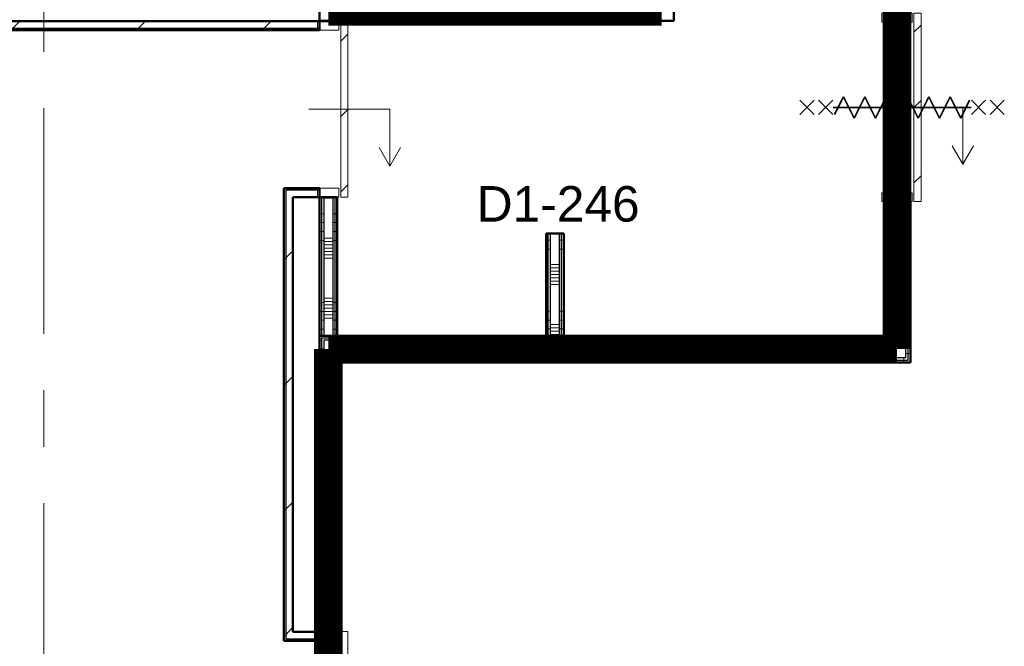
# Model space of a CAD drawing. Extents: x -2538 to 83400, y -8040 to 61900.
# Tile 84 of 105: x 62263 to 67804, y 27356 to 30884. Entities that reach past the tile are written whole.
import ezdxf

# ---------------------------------------------------------------- set-up
doc = ezdxf.new("R2010")
doc.units = 0
doc.header["$LTSCALE"] = 100
doc.linetypes.add('SCHEIDING_BRANDWEREND60', pattern=[3.2, 0.8, -1.6, 0.8])
doc.linetypes.add('stramien', pattern=[22.225, 12.7, -3.175, 3.175, -3.175])
for name, color, linetype, lineweight in [('00---0--FM-RUIMTENR', 7, 'Continuous', 18), ('BA20----_WANDEN', 14, 'Continuous', 50), ('BL$1A---_ALGEMEEN', 7, 'Continuous', 18), ('BL$7A---_STRAMIEN', 7, 'Continuous', 18), ('BL20----_WANDEN', 7, 'Continuous', 25), ('BL30----_BRANDSYMBOLEN', 14, 'Continuous', 35), ('BL30----_KOZIJNEN', 14, 'Continuous', 25), ('BL40----_BRANDWERENDESCHEIDING_60MIN', 84, 'SCHEIDING_BRANDWEREND60', 158)]:
    doc.layers.add(name, color=color, linetype=linetype, lineweight=lineweight)
doc.styles.add('Arial', font='arial.ttf', dxfattribs={"height": 200})
pattern_1 = [(180, (67275, 31355), (9e-13, -500), []), (180, (67275, 31405), (9e-13, -500), []), (180, (67275, 31455), (9e-13, -500), []), (180, (67275, 31505), (9e-13, -500), [])]
pattern_2 = [(90, (65737.5, 28955), (-500, -1e-12), []), (90, (65787.5, 28955), (-500, -1e-12), []), (90, (65837.5, 28955), (-500, -1e-12), []), (90, (65887.5, 28955), (-500, -1e-12), [])]
pattern_3 = [(180, (65325, 29592.5), (-6e-14, -500), []), (180, (65325, 29642.5), (-6e-14, -500), []), (180, (65325, 29692.5), (-6e-14, -500), []), (180, (65325, 29742.5), (-6e-14, -500), [])]
pattern_4 = [(45, (1253.4, 5927.3), (-353.5534, 353.5534), [])]
pattern_5 = [(135, (24787.7, -65946.6), (-500, -500), []), (135, (24787.7, -65776.6), (-500, -500), []), (135, (24787.7, -65766.6), (-500, -500), []), (135, (24787.7, -65756.6), (-500, -500), []), (135, (24787.7, -65746.6), (-500, -500), []), (135, (24787.7, -65736.6), (-500, -500), []), (135, (24787.7, -65726.6), (-500, -500), []), (135, (24787.7, -65716.6), (-500, -500), [])]
pattern_6 = [(1e-13, (63950, 27130), (-9e-13, 500), []), (1e-13, (63950, 27080), (-9e-13, 500), []), (1e-13, (63950, 27030), (-9e-13, 500), []), (1e-13, (63950, 26980), (-9e-13, 500), [])]
pattern_7 = [(1e-13, (63950, 29791.25), (-9e-13, 500), []), (1e-13, (63950, 29741.25), (-9e-13, 500), []), (1e-13, (63950, 29691.25), (-9e-13, 500), []), (1e-13, (63950, 29641.25), (-9e-13, 500), [])]

# ---------------------------------------------------------------- blocks, each defined once
blk = doc.blocks.new('32_DR_AMC_s_enkele schuifdeur_dt1 - 1060x2160_wbdbo60-V97-1')
at = {"layer": 'BL30----_BRANDSYMBOLEN', "lineweight": 18}
h = blk.add_hatch(dxfattribs=at)
h.set_pattern_fill('FP_458', color=256, style=0, pattern_type=2)
h.set_pattern_definition(pattern_5)
h.paths.add_polyline_path([(-155, 85), (-205, 85), (-205, -85), (-155, -85)], flags=0)
at = {"layer": 'BL30----_KOZIJNEN', "lineweight": 18}
h = blk.add_hatch(dxfattribs=at)
h.set_pattern_fill('FP_459', color=256, style=0, pattern_type=2)
h.set_pattern_definition([(135, (24787.68, -65946.6), (-212.132, -212.132), [])])
h.paths.add_polyline_path([(855, 135), (-205, 135), (-205, 95), (855, 95)], flags=0)
h = blk.add_hatch(dxfattribs=at)
h.set_pattern_fill('FP_458', color=256, style=0, pattern_type=2)
h.set_pattern_definition(pattern_5)
h.paths.add_polyline_path([(855, 85), (805, 85), (805, -85), (855, -85)], flags=0)
at = {"layer": 'BL$1A---_ALGEMEEN'}
for p, q in [((645, 371), (541.1, 431)), ((325, -84.9), (325, 371)), ((325, 371), (645, 371)), ((645, 371), (541.1, 311))]:
    blk.add_line(p, q, dxfattribs=at)
at = {"layer": 'BL30----_BRANDSYMBOLEN'}
for p, q in [((285, 603.6), (365, 523.6)), ((365, 603.6), (285, 523.6)), ((365, 498.7), (285, 418.6)), ((285, 498.7), (365, 418.6)), ((385, 358.6), (285, 408.6)), ((325, 416.3), (325, -358.7)), ((325, 416.3), (325, -358.7)), ((265, 298.6), (385, 358.6)), ((385, 238.6), (265, 298.6)), ((265, 178.6), (385, 238.6)), ((385, 118.6), (265, 178.6)), ((265, 58.6), (385, 118.6)), ((385, -1.4), (265, 58.6)), ((265, -61.4), (385, -1.4)), ((385, -121.4), (265, -61.4)), ((265, -181.4), (385, -121.4)), ((385, -241.4), (265, -181.4)), ((265, -301.4), (385, -241.4)), ((365, -351.4), (265, -301.4)), ((285, -361.4), (365, -441.4)), ((365, -361.4), (285, -441.4)), ((285, -466.4), (365, -546.4)), ((365, -466.4), (285, -546.4))]:
    blk.add_line(p, q, dxfattribs=at)
at = {"layer": 'BL30----_KOZIJNEN', "lineweight": 18}
for p, q in [((855, 135), (-205, 135)), ((-205, 135), (-205, 95)), ((855, 95), (855, 135)), ((-205, 95), (855, 95)), ((-155, 85), (-205, 85)), ((-205, 85), (-205, -85)), ((-155, -85), (-155, 85)), ((855, 85), (805, 85)), ((805, 85), (805, -85)), ((855, -85), (855, 85)), ((-205, -85), (-155, -85)), ((805, -85), (855, -85))]:
    blk.add_line(p, q, dxfattribs=at)
blk = doc.blocks.new('32_DR_AMC_s_enkele schuifdeur_dt1 - 990x2160-V98-1')
at = {"layer": 'BL30----_KOZIJNEN', "lineweight": 18}
h = blk.add_hatch(dxfattribs=at)
h.set_pattern_fill('FP_460', color=256, style=0, pattern_type=2)
h.set_pattern_definition([(135, (24777.68, -62746.6), (-212.132, -212.132), [])])
h.paths.add_polyline_path([(820, 110), (-170, 110), (-170, 70), (820, 70)], flags=0)
at = {"layer": 'BL$1A---_ALGEMEEN'}
for p, q in [((645, 346), (541.1, 406)), ((325, -109.9), (325, 346)), ((325, 346), (645, 346)), ((645, 346), (541.1, 286))]:
    blk.add_line(p, q, dxfattribs=at)
at = {"layer": 'BL30----_KOZIJNEN', "lineweight": 18}
for p, q in [((820, 110), (-170, 110)), ((-170, 110), (-170, 70)), ((-170, 70), (820, 70)), ((-120, 60), (-170, 60)), ((-170, 60), (-170, -60)), ((-120, -60), (-120, 60)), ((820, 60), (770, 60)), ((770, 60), (770, -60)), ((820, 70), (820, 110)), ((820, -60), (820, 60)), ((-170, -60), (-120, -60)), ((770, -60), (820, -60))]:
    blk.add_line(p, q, dxfattribs=at)
blk = doc.blocks.new('32_DR_AMC_s_enkele schuifdeur_dt1 - 1660x2160_wbdbo60-V99-1')
at = {"layer": 'BL30----_KOZIJNEN', "lineweight": 18}
h = blk.add_hatch(dxfattribs=at)
h.set_pattern_fill('FP_461', color=256, style=0, pattern_type=2)
h.set_pattern_definition([(315, (-20356.7, 62746.6), (500, 500), []), (315, (-20356.7, 62576.6), (500, 500), []), (315, (-20356.7, 62566.6), (500, 500), []), (315, (-20356.7, 62556.6), (500, 500), []), (315, (-20356.7, 62546.6), (500, 500), []), (315, (-20356.7, 62536.6), (500, 500), []), (315, (-20356.7, 62526.6), (500, 500), []), (315, (-20356.7, 62516.6), (500, 500), [])])
h.paths.add_polyline_path([(1105, -60), (1155, -60), (1155, 60), (1105, 60)], flags=0)
h = blk.add_hatch(dxfattribs=at)
h.set_pattern_fill('FP_462', color=256, style=0, pattern_type=2)
h.set_pattern_definition([(315, (-20356.68, 62746.6), (212.132, 212.132), [])])
h.paths.add_polyline_path([(-505, -110), (1155, -110), (1155, -70), (-505, -70)], flags=0)
at = {"layer": 'BL$1A---_ALGEMEEN'}
for p, q in [((325, 109.9), (325, -346)), ((645, -346), (541.1, -286)), ((325, -346), (645, -346)), ((645, -346), (541.1, -406))]:
    blk.add_line(p, q, dxfattribs=at)
at = {"layer": 'BL30----_BRANDSYMBOLEN'}
for p, q in [((285, 466.4), (365, 546.4)), ((365, 466.4), (285, 546.4)), ((285, 361.4), (365, 441.4)), ((365, 361.4), (285, 441.4)), ((365, 351.4), (265, 301.4)), ((325, -416.3), (325, 358.7)), ((325, -416.3), (325, 358.7)), ((265, 301.4), (385, 241.4)), ((385, 241.4), (265, 181.4)), ((265, 181.4), (385, 121.4)), ((385, 121.4), (265, 61.4)), ((265, 61.4), (385, 1.4)), ((385, 1.4), (265, -58.6)), ((265, -58.6), (385, -118.6)), ((385, -118.6), (265, -178.6)), ((265, -178.6), (385, -238.6)), ((385, -238.6), (265, -298.6)), ((265, -298.6), (385, -358.6)), ((385, -358.6), (285, -408.6)), ((365, -498.7), (285, -418.6)), ((285, -498.7), (365, -418.6)), ((285, -603.6), (365, -523.6)), ((365, -603.6), (285, -523.6))]:
    blk.add_line(p, q, dxfattribs=at)
at = {"layer": 'BL30----_KOZIJNEN', "lineweight": 18}
for p, q in [((-505, -60), (-505, 60)), ((-505, 60), (-455, 60)), ((-455, 60), (-455, -60)), ((1105, -60), (1105, 60)), ((1105, 60), (1155, 60)), ((1155, 60), (1155, -60)), ((-455, -60), (-505, -60)), ((-505, -70), (1155, -70)), ((-505, -110), (-505, -70)), ((1155, -110), (-505, -110)), ((1155, -60), (1105, -60)), ((1155, -70), (1155, -110))]:
    blk.add_line(p, q, dxfattribs=at)

msp = doc.modelspace()

# ---------------------------------------------------------------- hatches: boundary and pattern name
at = {"layer": 'BA20----_WANDEN', "lineweight": 18}
h = msp.add_hatch(dxfattribs=at)
h.set_pattern_fill('FP_89', color=256, angle=90, style=0, pattern_type=2)
h.set_pattern_definition(pattern_1)
h.paths.add_polyline_path([(67262.5, 28967.5), (67262.5, 29860), (67250, 29860), (67250, 28967.5)], flags=0)
h.paths.add_polyline_path([(67262.5, 30920), (67262.5, 33480), (67250, 33480), (67250, 30920)], flags=0)
h = msp.add_hatch(dxfattribs=at)
h.set_pattern_fill('FP_89', color=256, angle=90, style=0, pattern_type=2)
h.set_pattern_definition(pattern_1)
h.paths.add_polyline_path([(67275, 28955), (67275, 29860), (67262.5, 29860), (67262.5, 28955)], flags=0)
h.paths.add_polyline_path([(67262.5, 30920), (67275, 30920), (67275, 33492.5), (67262.5, 33492.5), (67262.5, 30982)], flags=0)
h = msp.add_hatch(dxfattribs=at)
h.set_pattern_fill('FP_89', color=256, angle=90, style=0, pattern_type=2)
h.set_pattern_definition(pattern_1)
h.paths.add_polyline_path([(67137.5, 29092.5), (67137.5, 29860), (67125, 29860), (67125, 29092.5)], flags=0)
h.paths.add_polyline_path([(67125, 30920), (67137.5, 30920), (67137.5, 31492.5), (67125, 31492.5), (67125, 30982)], flags=0)
h.paths.add_polyline_path([(67125, 31567.5), (67137.5, 31567.5), (67137.5, 33355), (67125, 33355), (67125, 31580)], flags=0)
h = msp.add_hatch(dxfattribs=at)
h.set_pattern_fill('FP_89', color=256, angle=90, style=0, pattern_type=2)
h.set_pattern_definition(pattern_1)
h.paths.add_polyline_path([(67150, 29080), (67150, 29860), (67137.5, 29860), (67137.5, 29080)], flags=0)
h.paths.add_polyline_path([(67137.5, 30920), (67150, 30920), (67150, 31505), (67137.5, 31505), (67137.5, 30982)], flags=0)
h.paths.add_polyline_path([(67137.5, 31555), (67150, 31555), (67150, 33367.5), (67137.5, 33367.5), (67137.5, 31567.5)], flags=0)
h = msp.add_hatch(dxfattribs=at)
h.set_pattern_fill('FP_90', color=256, angle=90, style=0, pattern_type=2)
h.set_pattern_definition([(180, (67275, 31155), (6e-13, -337.5), []), (180, (67275, 31173.75), (6e-13, -337.5), []), (180, (67275, 31192.5), (6e-13, -337.5), []), (180, (67275, 31211.25), (6e-13, -337.5), []), (180, (67275, 31230), (6e-13, -337.5), []), (180, (67275, 31248.75), (6e-13, -337.5), []), (180, (67275, 31267.5), (6e-13, -337.5), [])])
h.paths.add_polyline_path([(67250, 28980), (67250, 29860), (67150, 29860), (67150, 28980)], flags=0)
h.paths.add_polyline_path([(67150, 30920), (67250, 30920), (67250, 33380), (67150, 33380), (67150, 30982)], flags=0)
h = msp.add_hatch(dxfattribs=at)
h.set_pattern_fill('FP_44', color=256, style=0, pattern_type=2)
h.set_pattern_definition(pattern_4)
h.paths.add_polyline_path([(63950, 30835), (63950, 30875), (60933.4, 30875), (60933.4, 30835), (63939.6, 30835)], flags=0)
h = msp.add_hatch(dxfattribs=at)
h.set_pattern_fill('FP_93', color=256, angle=-270, style=0, pattern_type=2)
h.set_pattern_definition([(270, (64747.5, 30977.5), (500, 9e-13), []), (270, (64697.5, 30977.5), (500, 9e-13), []), (270, (64647.5, 30977.5), (500, 9e-13), []), (270, (64597.5, 30977.5), (500, 9e-13), [])])
h.paths.add_polyline_path([(65945, 30877.5), (65945, 30890), (63950, 30890), (63950, 30877.5), (65695.9, 30877.5)], flags=0)
h = msp.add_hatch(dxfattribs=at)
h.set_pattern_fill('FP_672', color=256, angle=90, style=0, pattern_type=2)
h.set_pattern_definition(pattern_7)
h.paths.add_polyline_path([(63950, 29105), (63962.5, 29105), (63962.5, 29885), (63950, 29885), (63950, 29308.2)], flags=0)
h.paths.add_polyline_path([(63950, 30875), (63962.5, 30875), (63962.5, 30877.5), (63950, 30877.5)], flags=0)
h = msp.add_hatch(dxfattribs=at)
h.set_pattern_fill('FP_672', color=256, angle=90, style=0, pattern_type=2)
h.set_pattern_definition(pattern_7)
h.paths.add_polyline_path([(63962.5, 29105), (63975, 29105), (63975, 29885), (63962.5, 29885), (63962.5, 29308.2)], flags=0)
h.paths.add_polyline_path([(63962.5, 30875), (63975, 30875), (63975, 30877.5), (63962.5, 30877.5)], flags=0)
h = msp.add_hatch(dxfattribs=at)
h.set_pattern_fill('FP_673', color=256, angle=90, style=0, pattern_type=2)
h.set_pattern_definition([(1e-13, (63950, 29991.25), (-6e-13, 337.5), []), (1e-13, (63950, 29972.5), (-6e-13, 337.5), []), (1e-13, (63950, 29953.75), (-6e-13, 337.5), []), (1e-13, (63950, 29935), (-6e-13, 337.5), []), (1e-13, (63950, 29916.25), (-6e-13, 337.5), []), (1e-13, (63950, 29897.5), (-6e-13, 337.5), []), (1e-13, (63950, 29878.75), (-6e-13, 337.5), [])])
h.paths.add_polyline_path([(64025, 29105), (64025, 29885), (63975, 29885), (63975, 29105)], flags=0)
h.paths.add_polyline_path([(63975, 30875), (64025, 30875), (64025, 30877.5), (63975, 30877.5)], flags=0)
h = msp.add_hatch(dxfattribs=at)
h.set_pattern_fill('FP_672', color=256, angle=90, style=0, pattern_type=2)
h.set_pattern_definition(pattern_7)
h.paths.add_polyline_path([(64037.5, 29105), (64037.5, 29885), (64025, 29885), (64025, 29105)], flags=0)
h.paths.add_polyline_path([(64025, 30875), (64037.5, 30875), (64037.5, 30877.5), (64025, 30877.5)], flags=0)
h = msp.add_hatch(dxfattribs=at)
h.set_pattern_fill('FP_672', color=256, angle=90, style=0, pattern_type=2)
h.set_pattern_definition(pattern_7)
h.paths.add_polyline_path([(64037.5, 29105), (64050, 29105), (64050, 29885), (64037.5, 29885), (64037.5, 29308.2)], flags=0)
h.paths.add_polyline_path([(64037.5, 30875), (64050, 30875), (64050, 30877.5), (64037.5, 30877.5)], flags=0)
h = msp.add_hatch(dxfattribs=at)
h.set_pattern_fill('FP_44', color=256, style=0, pattern_type=2)
h.set_pattern_definition(pattern_4)
h.paths.add_polyline_path([(63950, 30825), (63950, 30835), (60893.4, 30835), (60893.4, 30825), (63939.6, 30825)], flags=0)
h = msp.add_hatch(dxfattribs=at)
h.set_pattern_fill('FP_44', color=256, style=0, pattern_type=2)
h.set_pattern_definition(pattern_4)
h.paths.add_polyline_path([(63760, 27398), (63760, 29935), (63750, 29935), (63750, 27398)], flags=0)
h = msp.add_hatch(dxfattribs=at)
h.set_pattern_fill('FP_44', color=256, style=0, pattern_type=2)
h.set_pattern_definition(pattern_4)
h.paths.add_polyline_path([(63760, 27438), (63800, 27438), (63800, 29925), (63760, 29925), (63760, 28750.2)], flags=0)
h = msp.add_hatch(dxfattribs=at)
h.set_pattern_fill('FP_103', color=256, angle=90, style=0, pattern_type=2)
h.set_pattern_definition(pattern_3)
h.paths.add_polyline_path([(65237.5, 29105), (65237.5, 29680), (65225, 29680), (65225, 29105)], flags=0)
h = msp.add_hatch(dxfattribs=at)
h.set_pattern_fill('FP_103', color=256, angle=90, style=0, pattern_type=2)
h.set_pattern_definition(pattern_3)
h.paths.add_polyline_path([(65250, 29092.5), (65250, 29680), (65237.5, 29680), (65237.5, 29092.5)], flags=0)
h = msp.add_hatch(dxfattribs=at)
h.set_pattern_fill('FP_104', color=256, angle=90, style=0, pattern_type=2)
h.set_pattern_definition([(180, (65325, 29392.5), (-4e-14, -337.5), []), (180, (65325, 29411.25), (-4e-14, -337.5), []), (180, (65325, 29430), (-4e-14, -337.5), []), (180, (65325, 29448.75), (-4e-14, -337.5), []), (180, (65325, 29467.5), (-4e-14, -337.5), []), (180, (65325, 29486.25), (-4e-14, -337.5), []), (180, (65325, 29505), (-4e-14, -337.5), [])])
h.paths.add_polyline_path([(65300, 29080), (65300, 29680), (65250, 29680), (65250, 29080)], flags=0)
h = msp.add_hatch(dxfattribs=at)
h.set_pattern_fill('FP_103', color=256, angle=90, style=0, pattern_type=2)
h.set_pattern_definition(pattern_3)
h.paths.add_polyline_path([(65312.5, 29092.5), (65312.5, 29680), (65300, 29680), (65300, 29092.5)], flags=0)
h = msp.add_hatch(dxfattribs=at)
h.set_pattern_fill('FP_103', color=256, angle=90, style=0, pattern_type=2)
h.set_pattern_definition(pattern_3)
h.paths.add_polyline_path([(65325, 29105), (65325, 29680), (65312.5, 29680), (65312.5, 29105)], flags=0)
h = msp.add_hatch(dxfattribs=at)
h.set_pattern_fill('FP_91', color=256, angle=90, style=0, pattern_type=2)
h.set_pattern_definition(pattern_2)
h.paths.add_polyline_path([(67125, 29092.5), (67125, 29105), (65312.5, 29105), (65312.5, 29092.5), (67101, 29092.5)], flags=0)
h.paths.add_polyline_path([(65237.5, 29092.5), (65237.5, 29105), (63950, 29105), (63950, 29092.5), (64290.9, 29092.5)], flags=0)
h = msp.add_hatch(dxfattribs=at)
h.set_pattern_fill('FP_670', color=256, angle=90, style=0, pattern_type=2)
h.set_pattern_definition(pattern_6)
h.paths.add_polyline_path([(63950, 25567.5), (63962.5, 25567.5), (63962.5, 25779), (63950, 25779), (63950, 25681.6)], flags=0)
h.paths.add_polyline_path([(63950, 27439), (63962.5, 27439), (63962.5, 29092.5), (63950, 29092.5), (63950, 28750.2)], flags=0)
h = msp.add_hatch(dxfattribs=at)
h.set_pattern_fill('FP_91', color=256, angle=90, style=0, pattern_type=2)
h.set_pattern_definition(pattern_2)
h.paths.add_polyline_path([(67125, 29080), (67137.5, 29080), (67137.5, 29092.5), (65300, 29092.5), (65300, 29080), (67101, 29080)], flags=0)
h.paths.add_polyline_path([(65250, 29080), (65250, 29092.5), (63962.5, 29092.5), (63962.5, 29080), (64290.9, 29080)], flags=0)
h = msp.add_hatch(dxfattribs=at)
h.set_pattern_fill('FP_670', color=256, angle=90, style=0, pattern_type=2)
h.set_pattern_definition(pattern_6)
h.paths.add_polyline_path([(63962.5, 25580), (63975, 25580), (63975, 25779), (63962.5, 25779), (63962.5, 25681.6)], flags=0)
h.paths.add_polyline_path([(63975, 27439), (63975, 29080), (63962.5, 29080), (63962.5, 27439)], flags=0)
h = msp.add_hatch(dxfattribs=at)
h.set_pattern_fill('FP_92', color=256, angle=90, style=0, pattern_type=2)
h.set_pattern_definition([(90, (65537.5, 28955), (-337.5, -9e-13), []), (90, (65556.25, 28955), (-337.5, -9e-13), []), (90, (65575, 28955), (-337.5, -9e-13), []), (90, (65593.75, 28955), (-337.5, -9e-13), []), (90, (65612.5, 28955), (-337.5, -9e-13), []), (90, (65631.25, 28955), (-337.5, -9e-13), []), (90, (65650, 28955), (-337.5, -9e-13), [])])
h.paths.add_polyline_path([(67101, 28980), (67150, 28980), (67150, 29080), (63975, 29080), (63975, 28980), (65695.9, 28980)], flags=0)
h = msp.add_hatch(dxfattribs=at)
h.set_pattern_fill('FP_671', color=256, angle=90, style=0, pattern_type=2)
h.set_pattern_definition([(1e-13, (63950, 27330), (-6e-13, 337.5), []), (1e-13, (63950, 27311.25), (-6e-13, 337.5), []), (1e-13, (63950, 27292.5), (-6e-13, 337.5), []), (1e-13, (63950, 27273.75), (-6e-13, 337.5), []), (1e-13, (63950, 27255), (-6e-13, 337.5), []), (1e-13, (63950, 27236.25), (-6e-13, 337.5), []), (1e-13, (63950, 27217.5), (-6e-13, 337.5), [])])
h.paths.add_polyline_path([(64025, 25680), (64025, 25779), (63975, 25779), (63975, 25680)], flags=0)
h.paths.add_polyline_path([(63975, 27439), (64025, 27439), (64025, 28980), (63975, 28980), (63975, 28750.2)], flags=0)
h = msp.add_hatch(dxfattribs=at)
h.set_pattern_fill('FP_91', color=256, angle=90, style=0, pattern_type=2)
h.set_pattern_definition(pattern_2)
h.paths.add_polyline_path([(67125, 28967.5), (67250, 28967.5), (67250, 28980), (64025, 28980), (64025, 28967.5), (67101, 28967.5)], flags=0)
h = msp.add_hatch(dxfattribs=at)
h.set_pattern_fill('FP_670', color=256, angle=90, style=0, pattern_type=2)
h.set_pattern_definition(pattern_6)
h.paths.add_polyline_path([(64037.5, 25692.5), (64037.5, 25779), (64025, 25779), (64025, 25692.5)], flags=0)
h.paths.add_polyline_path([(64037.5, 27439), (64037.5, 28967.5), (64025, 28967.5), (64025, 27439)], flags=0)
h = msp.add_hatch(dxfattribs=at)
h.set_pattern_fill('FP_91', color=256, angle=90, style=0, pattern_type=2)
h.set_pattern_definition(pattern_2)
h.paths.add_polyline_path([(67125, 28955), (67262.5, 28955), (67262.5, 28967.5), (64037.5, 28967.5), (64037.5, 28955), (67101, 28955)], flags=0)
h = msp.add_hatch(dxfattribs=at)
h.set_pattern_fill('FP_670', color=256, angle=90, style=0, pattern_type=2)
h.set_pattern_definition(pattern_6)
h.paths.add_polyline_path([(64050, 25705), (64050, 25779), (64037.5, 25779), (64037.5, 25705)], flags=0)
h.paths.add_polyline_path([(64050, 27439), (64050, 28955), (64037.5, 28955), (64037.5, 27439)], flags=0)
h = msp.add_hatch(dxfattribs=at)
h.set_pattern_fill('FP_44', color=256, style=0, pattern_type=2)
h.set_pattern_definition(pattern_4)
h.paths.add_polyline_path([(63950, 27398), (63950, 27438), (63760, 27438), (63760, 27398)], flags=0)

# ---------------------------------------------------------------- linework, layer by layer
at = {"layer": 'BL$7A---_STRAMIEN', "linetype": 'stramien'}
msp.add_line((62400, -2000), (62400, 60900), dxfattribs=at)
at = {"layer": 'BL20----_WANDEN', "lineweight": 50}
for p, q in [((65945, 30877.5), (65945, 31480)), ((63950, 31150), (63950, 30875)), ((63950, 30875), (60933.4, 30875)), ((65945, 30877.5), (63950, 30877.5)), ((63950, 30825), (63950, 30875)), ((63950, 30875), (64050, 30875)), ((64050, 30875), (64050, 30877.5)), ((60883.4, 30825), (63950, 30825)), ((63750, 29935), (63750, 27388)), ((63950, 29935), (63750, 29935)), ((63950, 29935), (63950, 27439)), ((63800, 27438), (63800, 29885)), ((63800, 29885), (64050, 29885)), ((64050, 29105), (64050, 29885)), ((67125, 29860), (67125, 29105)), ((67275, 29860), (67125, 29860)), ((67275, 28955), (67275, 29860)), ((65225, 29680), (65225, 29105)), ((65325, 29680), (65225, 29680)), ((65325, 29105), (65325, 29680)), ((63950, 29105), (65225, 29105)), ((67125, 29105), (65325, 29105)), ((64050, 28955), (67275, 28955)), ((64050, 27439), (64050, 28955)), ((63950, 27438), (63800, 27438)), ((63950, 27439), (64050, 27439)), ((63950, 27388), (63950, 27438)), ((63750, 27388), (63950, 27388))]:
    msp.add_line(p, q, dxfattribs=at)
at = {"layer": 'BL20----_WANDEN'}
for p, q in [((63962.5, 30877.5), (63962.5, 30875)), ((63975, 30877.5), (63975, 30875)), ((64025, 30877.5), (64025, 30875)), ((64037.5, 30877.5), (64037.5, 30875)), ((63950, 30835), (60893.4, 30835)), ((63760, 29925), (63760, 27398)), ((63950, 29925), (63760, 29925)), ((63962.5, 29885), (63962.5, 29105)), ((63975, 29885), (63975, 29105)), ((64025, 29885), (64025, 29105)), ((64037.5, 29885), (64037.5, 29105)), ((67137.5, 29092.5), (67137.5, 29860)), ((67150, 29080), (67150, 29860)), ((67250, 28980), (67250, 29860)), ((67262.5, 28967.5), (67262.5, 29860)), ((65237.5, 29092.5), (65237.5, 29680)), ((65250, 29080), (65250, 29680)), ((65300, 29080), (65300, 29680)), ((65312.5, 29092.5), (65312.5, 29680)), ((63962.5, 29092.5), (65237.5, 29092.5)), ((63962.5, 29092.5), (63962.5, 27439)), ((65312.5, 29092.5), (67137.5, 29092.5)), ((67150, 29080), (63975, 29080)), ((63975, 29080), (63975, 27439)), ((65300, 29080), (65250, 29080)), ((67250, 28980), (64025, 28980)), ((64025, 28980), (64025, 27439)), ((64037.5, 28967.5), (67262.5, 28967.5)), ((64037.5, 28967.5), (64037.5, 27439)), ((63760, 27398), (63950, 27398))]:
    msp.add_line(p, q, dxfattribs=at)
at = {"layer": 'BL40----_BRANDWERENDESCHEIDING_60MIN', "const_width": 160, "flags": 128}
for points in [[(67200, 33430), (67200, 29030)], [(65875, 30930), (65875, 31530)], [(64000, 31200), (64000, 30930)], [(64000, 30930), (65875, 30930)], [(67200, 29030), (64000, 29030)], [(64000, 29030), (64000, 25630)]]:
    msp.add_lwpolyline(points, dxfattribs=at)

# ---------------------------------------------------------------- block references
at = {"layer": 'BL30----_KOZIJNEN'}
for name, p, rotation in [('32_DR_AMC_s_enkele schuifdeur_dt1 - 1060x2160_wbdbo60-V97-1', (67200, 30715), 269.9999999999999), ('32_DR_AMC_s_enkele schuifdeur_dt1 - 990x2160-V98-1', (64000, 30705), 269.9999999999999), ('32_DR_AMC_s_enkele schuifdeur_dt1 - 1660x2160_wbdbo60-V99-1', (64000, 26284), 89.99999999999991)]:
    msp.add_blockref(name, p, dxfattribs=dict(at, rotation=rotation))

# ---------------------------------------------------------------- texts
at = {"layer": '00---0--FM-RUIMTENR', "insert": (64835.2, 29947), "char_height": 200, "width": 1130.379, "attachment_point": 1, "style": 'Arial'}
msp.add_mtext('D1-246', dxfattribs=at)

doc.saveas('drawing.dxf')
